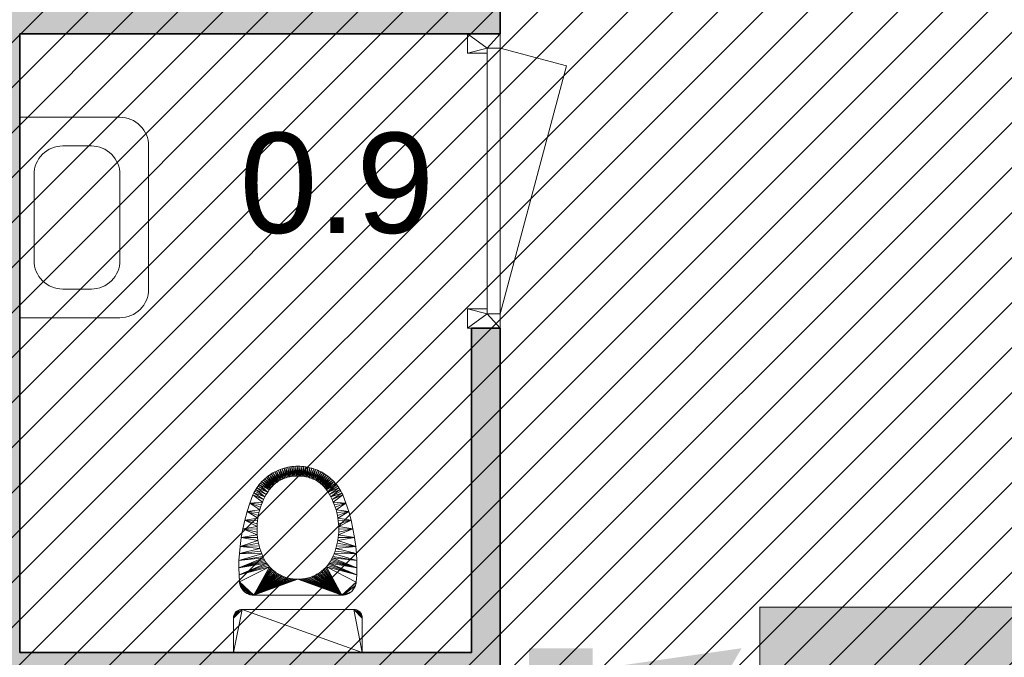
# Model space of a CAD drawing. Header units: millimetres. Extents: x -13022 to 1371524, y -38729 to 632593.
# Tile 12 of 256: x 454340 to 457778, y 577575 to 579801. Entities that reach past the tile are written whole.
import ezdxf

# ---------------------------------------------------------------- set-up
doc = ezdxf.new("R2010")
doc.units = ezdxf.units.MM
doc.header["$LTSCALE"] = 35
for name, color, linetype, lineweight in [('A LIJN 1', 1, 'Continuous', 20), ('A LIJN 2', 2, 'Continuous', 35), ('A LIJN 5', 5, 'Continuous', 13), ('A LIJN 9', 252, 'Continuous', 18), ('A OPMER', 10, 'Continuous', 50), ('Al65----_beveiliging-inst', 92, 'Continuous', 9)]:
    doc.layers.add(name, color=color, linetype=linetype, lineweight=lineweight)
doc.layers.add('Al$8a---_hulplijnen', color=6, linetype='Continuous', plot=False)
doc.styles.add('Arial18', font='arial.ttf', dxfattribs={"height": 0.3499999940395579})

# ---------------------------------------------------------------- blocks, each defined once
blk = doc.blocks.new('wc1')
at = {"layer": 'A LIJN 1', "linetype": 'Continuous'}
mesh = blk.add_polyface(dxfattribs=at)
corners = [(-0.01401017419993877, 0.6495051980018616), (-0.007010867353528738, 0.6499302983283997), (-0.009234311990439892, 0.615458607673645), (-0.07010667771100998, 0.5962308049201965), (-0.0930158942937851, 0.6230137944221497), (-0.08702303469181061, 0.6266548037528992), (-0.04537882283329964, 0.6085883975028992), (-0.06172994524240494, 0.6387125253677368), (-0.05512797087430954, 0.6410757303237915), (-0.06619889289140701, 0.5986909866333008), (-0.08088786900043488, 0.6300504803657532), (-0.09885665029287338, 0.6191335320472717), (-0.07761675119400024, 0.5908586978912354), (-0.08120739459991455, 0.587955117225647), (-0.06219729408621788, 0.6009954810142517), (-0.01384625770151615, 0.6152276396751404), (-0.02098657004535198, 0.6487974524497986), (-0.07462043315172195, 0.6331953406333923), (-0.01844553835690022, 0.614815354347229), (-0.0846809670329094, 0.5849124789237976), (-0.0880320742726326, 0.5817354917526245), (-0.1100439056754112, 0.6106807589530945), (-0.02792864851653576, 0.6478081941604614), (-0.02302502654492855, 0.6142223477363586), (-0.04100377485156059, 0.6100656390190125), (-0.004616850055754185, 0.6155077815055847), (-0.03482505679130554, 0.6465391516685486), (-0.03209627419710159, 0.6124981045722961), (-0.04166451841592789, 0.6449922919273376), (7.75029391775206e-08, 0.6500720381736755), (-1.029152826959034e-06, 0.6153752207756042), (-0.07391460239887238, 0.5936186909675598), (-0.04843584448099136, 0.643170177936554), (-0.06823097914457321, 0.636084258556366), (-0.05393761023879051, 0.6051231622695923), (-0.05810808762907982, 0.603140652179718), (-0.02757762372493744, 0.6134495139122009), (-0.1045357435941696, 0.6150202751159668), (-0.1153721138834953, 0.6061221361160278), (-0.04969232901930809, 0.6069400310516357), (-0.03657396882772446, 0.6113695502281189), (-0.1205116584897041, 0.601351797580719), (-0.0912555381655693, 0.5784290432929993)]
mesh.append_faces([[corners[k] for k in face] for face in [(9, 10, 14), (0, 15, 16), (6, 8, 24), (26, 27, 28), (25, 29, 30), (32, 24, 8), (22, 36, 26), (34, 7, 39), (33, 35, 17), (11, 13, 37), (37, 19, 21)]], dxfattribs={"vtx0": -1, "vtx1": -1})
mesh.append_faces([[corners[k] for k in face] for face in [(3, 4, 5), (6, 7, 8), (9, 5, 10), (11, 12, 13), (22, 18, 23), (11, 31, 12), (33, 34, 35), (26, 36, 27), (25, 1, 29), (37, 13, 19), (22, 23, 36), (0, 2, 15), (32, 40, 24)]], dxfattribs={"vtx0": -1, "vtx2": -1})
mesh.append_faces([[corners[k] for k in face] for face in [(0, 1, 2), (9, 3, 5), (10, 17, 14), (15, 18, 16), (19, 20, 21), (25, 2, 1), (3, 31, 4), (22, 16, 18), (38, 21, 20), (27, 40, 28), (33, 7, 34), (6, 39, 7), (41, 38, 42), (32, 28, 40), (11, 4, 31), (35, 14, 17)]], dxfattribs={"vtx1": -1, "vtx2": -1})
mesh = blk.add_polyface(dxfattribs=at)
corners = [(0.01384626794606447, 0.6152276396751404), (0.02098655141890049, 0.6487974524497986), (0.01844554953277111, 0.614815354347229), (0.03209628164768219, 0.6124981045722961), (0.03482503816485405, 0.6465391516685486), (0.0416644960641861, 0.6449922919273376), (0.07391460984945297, 0.5936186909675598), (0.07010669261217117, 0.5962308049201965), (0.0930158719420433, 0.6230137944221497), (0.04100378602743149, 0.6100656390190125), (0.05512794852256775, 0.6410757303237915), (0.04537883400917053, 0.6085883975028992), (0.1045357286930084, 0.6150202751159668), (0.08468097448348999, 0.5849124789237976), (0.08120740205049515, 0.587955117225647), (0.02792862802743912, 0.6478081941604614), (0.02757763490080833, 0.6134495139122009), (0.08088785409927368, 0.6300504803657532), (0.08702301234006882, 0.6266548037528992), (0.06619890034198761, 0.5986909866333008), (0.009234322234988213, 0.615458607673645), (0.01401015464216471, 0.6495051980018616), (0.02302503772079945, 0.6142223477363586), (0.04969234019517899, 0.6069400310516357), (0.06172992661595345, 0.6387125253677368), (0.004616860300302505, 0.6155077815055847), (7.75029391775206e-08, 0.6500720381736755), (0.007010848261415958, 0.6499302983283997), (0.05393762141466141, 0.6051231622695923), (0.06823095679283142, 0.636084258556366), (0.0880320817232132, 0.5817354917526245), (0.1100438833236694, 0.6106808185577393), (0.03657398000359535, 0.6113695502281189), (0.04843582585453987, 0.6431701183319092), (0.05810809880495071, 0.603140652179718), (-1.029152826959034e-06, 0.6153752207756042), (0.07462041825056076, 0.6331953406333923), (0.1153720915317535, 0.6061221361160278), (0.06219730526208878, 0.6009954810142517), (0.09885662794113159, 0.6191335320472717), (0.1205116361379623, 0.601351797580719), (0.0912555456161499, 0.5784290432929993), (0.07761675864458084, 0.5908586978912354)]
mesh.append_faces([[corners[k] for k in face] for face in [(0, 1, 2), (9, 10, 11), (15, 2, 1), (4, 16, 15), (19, 18, 7), (28, 29, 34), (36, 34, 29), (37, 30, 31), (17, 38, 36), (39, 6, 8), (12, 14, 39), (25, 27, 20)]], dxfattribs={"vtx0": -1, "vtx1": -1})
mesh.append_faces([[corners[k] for k in face] for face in [(3, 4, 5), (12, 13, 14), (15, 16, 22), (25, 26, 27), (28, 24, 29), (7, 18, 8), (15, 22, 2), (32, 5, 33), (39, 42, 6), (20, 27, 21), (39, 14, 42), (36, 38, 34), (9, 33, 10), (0, 21, 1), (17, 19, 38)]], dxfattribs={"vtx0": -1, "vtx2": -1})
mesh.append_faces([[corners[k] for k in face] for face in [(6, 7, 8), (3, 16, 4), (17, 18, 19), (0, 20, 21), (23, 11, 24), (30, 13, 31), (28, 23, 24), (9, 32, 33), (25, 35, 26), (32, 3, 5), (37, 40, 41), (10, 24, 11), (12, 31, 13)]], dxfattribs={"vtx1": -1, "vtx2": -1})
mesh = blk.add_polyface(dxfattribs=at)
corners = [(-0.1305006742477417, 0.5067863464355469), (-0.1333841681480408, 0.4974537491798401), (-0.1678780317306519, 0.5211800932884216), (-0.09434635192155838, 0.5749982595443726), (-0.1254541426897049, 0.5963776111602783), (-0.1205116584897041, 0.601351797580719), (-0.0912555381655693, 0.5784290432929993), (-0.1420059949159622, 0.4494631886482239), (-0.1425512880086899, 0.4397105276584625), (-0.1855933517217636, 0.4616378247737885), (-0.1272404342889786, 0.515994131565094), (-0.1390200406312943, 0.5803145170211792), (-0.1347158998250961, 0.5858502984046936), (-0.1054976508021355, 0.5596367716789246), (-0.1978111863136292, 0.4007294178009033), (-0.1393330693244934, 0.391057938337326), (-0.2018249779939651, 0.3699208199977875), (-0.1236088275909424, 0.525061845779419), (-0.1570032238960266, 0.5502834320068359), (-0.1196118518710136, 0.5339745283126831), (-0.1426999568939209, 0.4299437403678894), (-0.1424517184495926, 0.420179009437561), (-0.1923968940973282, 0.4313229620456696), (-0.097299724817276, 0.5714484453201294), (-0.1153721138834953, 0.6061221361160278), (-0.0880320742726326, 0.5817354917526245), (-0.1418070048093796, 0.4104323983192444), (-0.1397297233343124, 0.4688618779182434), (-0.1410649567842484, 0.4591856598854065), (-0.1538985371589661, 0.5565708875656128), (-0.1152561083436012, 0.542717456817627), (-0.1774147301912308, 0.49161097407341), (-0.1001110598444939, 0.5677852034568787), (-0.1375079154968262, 0.3814620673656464), (-0.1407668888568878, 0.4007200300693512), (-0.1505421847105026, 0.5627276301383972), (-0.1301914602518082, 0.5912076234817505), (-0.143096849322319, 0.5746091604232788), (-0.135886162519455, 0.4880117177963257), (-0.1469396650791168, 0.5687437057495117), (-0.1105487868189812, 0.5512762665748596), (-0.1380024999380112, 0.4784758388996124)]
mesh.append_faces([[corners[k] for k in face] for face in [(3, 5, 6), (0, 2, 10), (14, 15, 16), (17, 18, 19), (2, 1, 31), (29, 19, 18), (34, 14, 26), (35, 30, 29), (7, 9, 28), (11, 13, 37), (38, 31, 1), (20, 22, 8), (39, 30, 35), (27, 31, 41), (36, 32, 12)]], dxfattribs={"vtx0": -1, "vtx1": -1})
mesh.append_faces([[corners[k] for k in face] for face in [(3, 4, 5), (17, 2, 18), (24, 25, 6), (26, 14, 22), (29, 30, 19), (12, 32, 13), (27, 9, 31), (4, 23, 32), (39, 40, 30), (37, 13, 40)]], dxfattribs={"vtx0": -1, "vtx2": -1})
mesh.append_faces([[corners[k] for k in face] for face in [(0, 1, 2), (7, 8, 9), (11, 12, 13), (20, 21, 22), (3, 23, 4), (21, 26, 22), (27, 28, 9), (15, 33, 16), (36, 4, 32), (34, 15, 14), (17, 10, 2), (22, 9, 8), (38, 41, 31), (39, 37, 40)]], dxfattribs={"vtx1": -1, "vtx2": -1})
mesh = blk.add_polyface(dxfattribs=at)
corners = [(0.1774147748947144, 0.4916110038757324), (0.1855933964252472, 0.4616378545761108), (0.1397297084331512, 0.468861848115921), (0.1538985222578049, 0.5565708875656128), (0.1152561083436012, 0.542717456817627), (0.1505421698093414, 0.562727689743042), (0.1196118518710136, 0.5339745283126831), (0.1380024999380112, 0.4784758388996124), (0.1358861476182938, 0.4880117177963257), (0.1393330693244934, 0.391057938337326), (0.1407668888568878, 0.4007200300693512), (0.1978112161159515, 0.4007294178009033), (0.1390200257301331, 0.5803145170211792), (0.1430968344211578, 0.5746091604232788), (0.1054976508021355, 0.5596367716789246), (0.1333841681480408, 0.4974537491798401), (0.1305006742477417, 0.5067863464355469), (0.1678780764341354, 0.5211800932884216), (0.1001110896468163, 0.5677851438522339), (0.1347158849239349, 0.5858502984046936), (0.130191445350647, 0.5912076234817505), (0.1425512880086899, 0.4397104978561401), (0.1420059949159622, 0.4494631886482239), (0.1254541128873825, 0.5963776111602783), (0.0972997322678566, 0.5714484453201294), (0.2018250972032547, 0.3699203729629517), (0.1375079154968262, 0.3814620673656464), (0.1153720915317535, 0.6061221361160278), (0.0912555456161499, 0.5784290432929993), (0.0880320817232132, 0.5817354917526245), (0.1469396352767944, 0.5687437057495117), (0.1105487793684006, 0.5512762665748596), (0.1923969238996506, 0.4313229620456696), (0.1418070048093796, 0.4104323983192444), (0.1424517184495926, 0.420179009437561), (0.1426999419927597, 0.4299437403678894), (0.1272404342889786, 0.5159940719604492), (0.1236088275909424, 0.5250617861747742), (0.1410649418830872, 0.4591856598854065), (0.1570031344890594, 0.5502836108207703), (0.09434635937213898, 0.5749982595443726), (0.1205116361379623, 0.601351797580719)]
mesh.append_faces([[corners[k] for k in face] for face in [(3, 4, 5), (18, 19, 14), (25, 9, 11), (5, 4, 30), (31, 30, 4), (15, 0, 8), (36, 17, 16), (33, 11, 10), (12, 14, 19), (6, 39, 37), (23, 40, 41)]], dxfattribs={"vtx0": -1, "vtx1": -1})
mesh.append_faces([[corners[k] for k in face] for face in [(3, 6, 4), (0, 7, 8), (18, 20, 19), (1, 21, 22), (23, 18, 24), (25, 26, 9), (27, 28, 29), (15, 17, 0), (32, 33, 34), (32, 35, 21), (1, 22, 38), (0, 2, 7), (31, 13, 30), (23, 24, 40), (41, 40, 28), (1, 38, 2), (32, 34, 35)]], dxfattribs={"vtx0": -1, "vtx2": -1})
mesh.append_faces([[corners[k] for k in face] for face in [(0, 1, 2), (9, 10, 11), (12, 13, 14), (15, 16, 17), (32, 11, 33), (31, 14, 13), (36, 37, 17), (3, 39, 6), (39, 17, 37), (23, 20, 18), (1, 32, 21)]], dxfattribs={"vtx1": -1, "vtx2": -1})
mesh = blk.add_polyface(dxfattribs=at)
corners = [(-0.1539929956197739, 0.2000000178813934), (-0.02651894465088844, 0.2581171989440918), (-0.02126264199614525, 0.257208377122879), (-0.0881575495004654, 0.2881376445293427), (-0.08406037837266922, 0.2847218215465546), (-0.07547014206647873, 0.2783988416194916), (-0.07099100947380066, 0.275501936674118), (-0.052019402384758, 0.2657844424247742), (-0.04705122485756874, 0.2638423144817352), (-0.2054221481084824, 0.2706540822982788), (-0.109565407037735, 0.3118279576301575), (-0.1064050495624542, 0.3075306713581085), (-0.04200885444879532, 0.2621018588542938), (-0.03690047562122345, 0.2605659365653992), (-0.06639882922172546, 0.2727877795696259), (-0.09211381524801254, 0.2917157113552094), (-0.03173437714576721, 0.2592369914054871), (-0.1263638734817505, 0.3440555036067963), (-0.2042235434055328, 0.3451782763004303), (-0.1297178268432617, 0.3532295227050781), (-0.1030741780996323, 0.3033641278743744), (-0.09957818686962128, 0.2993351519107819), (-0.2038205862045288, 0.245847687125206), (-0.1226400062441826, 0.3350252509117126), (-0.2056237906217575, 0.3203597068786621), (-0.202458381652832, 0.2377058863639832), (-0.2033080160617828, 0.2417487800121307), (-0.01597400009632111, 0.2565120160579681), (-0.1204033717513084, 0.3301825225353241), (-0.2060235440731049, 0.2955048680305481), (-0.1125501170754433, 0.3162490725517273), (-0.1352944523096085, 0.3719482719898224), (-0.2018249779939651, 0.3699208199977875), (-0.1375079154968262, 0.3814620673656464), (-0.1153543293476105, 0.3207868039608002), (-0.07982895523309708, 0.2814737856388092), (-0.1326963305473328, 0.3625322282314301), (-0.1179734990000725, 0.3254337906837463), (-0.09592275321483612, 0.2954502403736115), (-0.06170106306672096, 0.2702608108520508), (-0.05690532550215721, 0.2679251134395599), (-0.2012778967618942, 0.2337469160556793)]
mesh.append_faces([[corners[k] for k in face] for face in [(22, 25, 26)]], dxfattribs={"vtx0": -1})
mesh.append_faces([[corners[k] for k in face] for face in [(17, 18, 19), (10, 29, 30), (31, 32, 33), (35, 0, 4), (37, 29, 28), (34, 29, 37), (9, 21, 22), (28, 24, 23), (19, 18, 36)]], dxfattribs={"vtx0": -1, "vtx1": -1})
mesh.append_faces([[corners[k] for k in face] for face in [(0, 22, 21)]], dxfattribs={"vtx0": -1, "vtx1": -1, "vtx2": -1})
mesh.append_faces([[corners[k] for k in face] for face in [(0, 1, 2), (0, 3, 4), (0, 5, 6), (0, 7, 8), (9, 10, 11), (0, 12, 13), (0, 6, 14), (0, 15, 3), (0, 13, 16), (9, 20, 21), (0, 2, 27), (17, 24, 18), (28, 29, 24), (0, 21, 38), (0, 16, 1), (0, 8, 12), (0, 14, 39), (0, 39, 40), (22, 41, 25), (9, 11, 20), (0, 40, 7), (0, 38, 15)]], dxfattribs={"vtx0": -1, "vtx2": -1})
mesh.append_faces([[corners[k] for k in face] for face in [(17, 23, 24), (34, 30, 29), (18, 32, 36), (9, 29, 10), (35, 5, 0), (31, 36, 32)]], dxfattribs={"vtx1": -1, "vtx2": -1})
mesh = blk.add_polyface(dxfattribs=at)
corners = [(0.1539930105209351, 0.2000000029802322), (0.03690046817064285, 0.2605659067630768), (0.04200884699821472, 0.2621018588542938), (0.0212626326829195, 0.257208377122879), (0.0265189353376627, 0.2581171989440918), (0.109565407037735, 0.3118279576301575), (0.1125501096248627, 0.3162490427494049), (0.2060235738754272, 0.2955048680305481), (0.2054221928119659, 0.2706541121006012), (0.1064050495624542, 0.3075306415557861), (0.09592275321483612, 0.2954502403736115), (0.09957817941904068, 0.2993351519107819), (0.1263638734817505, 0.3440554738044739), (0.2056238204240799, 0.3203597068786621), (0.122639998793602, 0.335025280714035), (0.04705121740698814, 0.2638423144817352), (0.0520193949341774, 0.2657844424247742), (0.03173436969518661, 0.2592369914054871), (0.1204033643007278, 0.3301825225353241), (0.1153543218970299, 0.3207868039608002), (0.1297178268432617, 0.3532295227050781), (0.1326963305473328, 0.3625322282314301), (0.2042235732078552, 0.3451783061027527), (0.09211381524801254, 0.2917157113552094), (0.0881575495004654, 0.2881376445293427), (0.07982894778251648, 0.2814737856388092), (0.08406037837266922, 0.2847218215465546), (0.1030741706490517, 0.3033641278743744), (0.01597399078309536, 0.2565120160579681), (0.06639882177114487, 0.2727877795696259), (0.07099100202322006, 0.275501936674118), (0.05690531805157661, 0.2679250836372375), (0.06170105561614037, 0.2702608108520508), (0.2038210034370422, 0.2458480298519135), (0.202458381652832, 0.2377058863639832), (0.2012778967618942, 0.2337469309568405), (0.07547013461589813, 0.2783988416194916), (0.2018250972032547, 0.3699203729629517), (0.1352944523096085, 0.3719482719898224), (0.1179734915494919, 0.3254337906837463), (0.1375079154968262, 0.3814620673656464), (0.01066159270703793, 0.2560292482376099), (0.2033080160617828, 0.2417487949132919)]
mesh.append_faces([[corners[k] for k in face] for face in [(5, 8, 9), (12, 13, 14), (23, 0, 24), (39, 7, 19), (9, 8, 27), (18, 7, 39), (25, 0, 36)]], dxfattribs={"vtx0": -1, "vtx1": -1})
mesh.append_faces([[corners[k] for k in face] for face in [(0, 11, 33)]], dxfattribs={"vtx0": -1, "vtx1": -1, "vtx2": -1})
mesh.append_faces([[corners[k] for k in face] for face in [(0, 1, 2), (0, 3, 4), (0, 10, 11), (0, 15, 16), (0, 4, 17), (18, 13, 7), (0, 2, 15), (0, 28, 3), (5, 7, 8), (0, 29, 30), (0, 16, 31), (0, 32, 29), (33, 34, 35), (0, 30, 36), (37, 21, 38), (37, 38, 40), (0, 41, 28), (12, 22, 13), (0, 17, 1), (11, 8, 33), (0, 31, 32)]], dxfattribs={"vtx0": -1, "vtx2": -1})
mesh.append_faces([[corners[k] for k in face] for face in [(42, 34, 33)]], dxfattribs={"vtx1": -1})
mesh.append_faces([[corners[k] for k in face] for face in [(5, 6, 7), (6, 19, 7), (20, 21, 22), (25, 26, 0), (11, 27, 8), (12, 20, 22), (23, 10, 0), (37, 22, 21), (26, 24, 0), (18, 14, 13)]], dxfattribs={"vtx1": -1, "vtx2": -1})
mesh = blk.add_polyface(dxfattribs=at)
corners = [(-0.2042704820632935, 0.1485316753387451), (-0.2106749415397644, 0.1455791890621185), (-0.208619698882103, 0.1467301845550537), (-0.2064804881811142, 0.1477163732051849), (-0.2205791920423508, 0.1356749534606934), (-0.2178121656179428, 0.1394834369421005), (-0.2162131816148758, 0.1412131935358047), (-0.1973537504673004, 0.1499074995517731), (-0.1949999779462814, 0.1499999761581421), (-0.2020033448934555, 0.1491710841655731), (-0.1996930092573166, 0.1496306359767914), (-0.2249075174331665, 0.12235376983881), (-0.2249999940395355, 0.119999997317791), (-0.2249999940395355, 0), (-0.2235316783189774, 0.1292705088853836), (-0.2126335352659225, 0.1442704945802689), (-0.2144834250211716, 0.1428121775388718), (-0.2246306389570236, 0.1246930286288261), (-0.2241710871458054, 0.1270033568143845), (-0.2227163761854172, 0.1314805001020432), (-0.2217301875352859, 0.1336197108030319), (0.2249999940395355, 0), (-0.2192704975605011, 0.1376335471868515), (-0.1539929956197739, 0.2000000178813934), (-0.01597400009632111, 0.2565120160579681), (-0.01066160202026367, 0.2560292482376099), (-0.1997746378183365, 0.2298989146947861), (-0.2012778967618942, 0.2337469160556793), (-0.2038205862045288, 0.245847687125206), (-0.1622201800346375, 0.2006817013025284), (-0.1662635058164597, 0.2015292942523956), (-0.1581206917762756, 0.2001707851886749), (-0.1878485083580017, 0.2132063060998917), (-0.1907704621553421, 0.2161267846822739), (-0.1702230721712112, 0.2027077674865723), (-0.1740718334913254, 0.2042090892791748), (-0.1846954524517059, 0.2105370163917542), (-0.1958429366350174, 0.2226399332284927), (-0.1934413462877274, 0.2192784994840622), (-0.1813328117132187, 0.2081371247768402), (-0.005334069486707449, 0.2557608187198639), (-0.1979588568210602, 0.2261881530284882), (-0.1777835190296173, 0.2060229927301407), (3.841635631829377e-08, 0.255707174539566)]
mesh.append_faces([[corners[k] for k in face] for face in [(0, 2, 3), (15, 6, 16)]], dxfattribs={"vtx0": -1})
mesh.append_faces([[corners[k] for k in face] for face in [(11, 8, 12), (14, 11, 18), (19, 4, 14), (37, 28, 38), (26, 28, 41)]], dxfattribs={"vtx0": -1, "vtx1": -1})
mesh.append_faces([[corners[k] for k in face] for face in [(0, 8, 11), (14, 0, 11), (15, 14, 4), (14, 1, 0), (15, 4, 6), (28, 31, 30), (28, 35, 39), (28, 30, 35)]], dxfattribs={"vtx0": -1, "vtx1": -1, "vtx2": -1})
mesh.append_faces([[corners[k] for k in face] for face in [(0, 1, 2), (4, 5, 6), (0, 7, 8), (8, 13, 12), (0, 10, 7), (8, 21, 13), (23, 24, 25), (28, 32, 33), (28, 36, 32), (28, 39, 36), (23, 25, 40), (23, 40, 43), (28, 33, 38)]], dxfattribs={"vtx0": -1, "vtx2": -1})
mesh.append_faces([[corners[k] for k in face] for face in [(29, 30, 31), (34, 35, 30), (42, 39, 35)]], dxfattribs={"vtx1": -1})
mesh.append_faces([[corners[k] for k in face] for face in [(15, 1, 14), (26, 27, 28), (23, 31, 28), (37, 41, 28)]], dxfattribs={"vtx1": -1, "vtx2": -1})
mesh.append_faces([[corners[k] for k in face] for face in [(0, 9, 10), (11, 17, 18), (19, 20, 4), (4, 22, 5)]], dxfattribs={"vtx2": -1})
mesh = blk.add_polyface(dxfattribs=at)
corners = [(0.2192705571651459, 0.1376335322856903), (0.2144834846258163, 0.1428121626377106), (0.2162132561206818, 0.1412131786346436), (0.2205792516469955, 0.1356749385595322), (0.2217302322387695, 0.1336196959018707), (0.1996930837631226, 0.1496306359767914), (0.1950000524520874, 0.1499999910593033), (0.1973538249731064, 0.1499075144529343), (0.2246306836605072, 0.1246930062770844), (0.2227164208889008, 0.131480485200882), (0.2241711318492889, 0.1270033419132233), (0.2042705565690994, 0.1485316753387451), (0.2250000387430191, 0.1199999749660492), (0.2249999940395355, 0), (-0.1949999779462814, 0.1499999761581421), (0.2106750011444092, 0.1455791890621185), (0.2126336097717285, 0.1442704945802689), (0.2235317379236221, 0.1292704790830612), (0.2249075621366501, 0.1223537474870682), (0.2020034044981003, 0.1491710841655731), (0.206480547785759, 0.1477163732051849), (0.2086197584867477, 0.1467301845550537), (0.2178122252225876, 0.1394834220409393), (0.1979588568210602, 0.2261881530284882), (0.2012778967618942, 0.2337469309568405), (0.1997746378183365, 0.2298989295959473), (0.1662635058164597, 0.2015292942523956), (0.1622201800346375, 0.2006817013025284), (0.1581206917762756, 0.2001707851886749), (0.1777835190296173, 0.2060230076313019), (0.1878485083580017, 0.2132063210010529), (0.1740718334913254, 0.2042090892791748), (0.1702230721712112, 0.2027077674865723), (0.1539930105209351, 0.2000000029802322), (0.2038210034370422, 0.2458480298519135), (0.1934413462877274, 0.2192784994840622), (-0.1539929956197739, 0.2000000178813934), (3.841635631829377e-08, 0.255707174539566), (0.005334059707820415, 0.2557608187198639), (0.01066159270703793, 0.2560292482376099), (0.1846954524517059, 0.2105370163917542), (0.1907704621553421, 0.2161267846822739), (0.1813328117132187, 0.2081371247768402), (0.1958429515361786, 0.2226399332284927)]
mesh.append_faces([[corners[k] for k in face] for face in [(5, 6, 7), (10, 9, 17), (15, 20, 21), (23, 24, 25), (26, 31, 32)]], dxfattribs={"vtx0": -1})
mesh.append_faces([[corners[k] for k in face] for face in [(8, 9, 10), (33, 34, 28), (36, 37, 33), (40, 29, 30)]], dxfattribs={"vtx0": -1, "vtx1": -1})
mesh.append_faces([[corners[k] for k in face] for face in [(8, 11, 4), (0, 4, 1), (8, 12, 6), (15, 1, 11), (8, 6, 11), (4, 11, 1), (5, 11, 6), (26, 28, 29), (28, 24, 30), (23, 35, 30), (28, 34, 24), (23, 30, 24), (28, 30, 29)]], dxfattribs={"vtx0": -1, "vtx1": -1, "vtx2": -1})
mesh.append_faces([[corners[k] for k in face] for face in [(0, 1, 2), (8, 4, 9), (6, 12, 13), (15, 11, 20), (33, 38, 39), (33, 37, 38), (26, 29, 31)]], dxfattribs={"vtx0": -1, "vtx2": -1})
mesh.append_faces([[corners[k] for k in face] for face in [(42, 29, 40)]], dxfattribs={"vtx1": -1})
mesh.append_faces([[corners[k] for k in face] for face in [(14, 6, 13)]], dxfattribs={"vtx1": -1, "vtx2": -1})
mesh.append_faces([[corners[k] for k in face] for face in [(0, 3, 4), (15, 16, 1), (8, 18, 12), (5, 19, 11), (2, 22, 0), (26, 27, 28), (35, 41, 30), (23, 43, 35)]], dxfattribs={"vtx2": -1})
blk = doc.blocks.new('wast2')
at = {"layer": 'A LIJN 1', "linetype": 'Continuous'}
for p, q in [((-0.2499996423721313, 0.4499995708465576), (0.2500005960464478, 0.4499995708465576)), ((-0.3499995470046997, -4.76837158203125e-07), (-0.3499995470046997, 0.3499996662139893)), ((0.1500004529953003, 0.3499996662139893), (-0.1499994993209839, 0.3499996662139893)), ((0.3500005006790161, 0.3499996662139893), (0.3500005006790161, -4.76837158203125e-07)), ((-0.2499996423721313, 0.2499992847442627), (-0.2499996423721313, 0.1499996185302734)), ((0.2500005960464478, 0.1499996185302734), (0.2500005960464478, 0.2499992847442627)), ((-0.1499994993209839, 0.04999947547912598), (0.1500004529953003, 0.04999947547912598)), ((0.3500000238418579, 0), (-0.3500000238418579, 0))]:
    blk.add_line(p, q, dxfattribs=at)
for centre, start, end in [((-0.2499996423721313, 0.3499996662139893), 90, 180.0000025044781), ((0.2500005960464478, 0.3499996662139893), 360, 90.00000250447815), ((-0.1499994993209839, 0.2499992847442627), 89.99999999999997, 180.0000025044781), ((0.1500004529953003, 0.2499992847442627), 360, 90.00000250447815), ((-0.1499994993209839, 0.1499996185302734), 180, 270.0000025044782), ((0.1500004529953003, 0.1499996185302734), 270, 2.504478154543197e-06)]:
    blk.add_arc(centre, 0.1000000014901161, start, end, dxfattribs=at)
blk = doc.blocks.new('Signaalgever (akoestisch)')
at = {"layer": 'Al65----_beveiliging-inst', "color": 10, "linetype": 'Continuous'}
for points in [[(3.712956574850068, 0), (3.712956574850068, 3.712956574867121), (0, 0), (0, 3.712956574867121)], [(10.23284543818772, 0), (12.37652191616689, 3.712956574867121), (3.712956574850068, 1.237652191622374), (3.712956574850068, 2.475304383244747)]]:
    blk.add_solid(points, dxfattribs=at)
blk = doc.blocks.new('Vluchtrichting rechtdoor of naar beneden')
at = {"layer": 'Al65----_beveiliging-inst', "linetype": 'Continuous', "true_color": 0xffffff}
h = blk.add_hatch(color=7, dxfattribs=at)
edge = h.paths.add_edge_path()
edge.add_arc((-2.144871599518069, 5.962014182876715), 0.7575082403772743, 92.12804183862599, 178.1854773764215)
edge.add_arc((-2.162808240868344, 5.987162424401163), 0.7391926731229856, 180.0901010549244, 191.5625830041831)
edge.add_line((-2.887000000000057, 5.838999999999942), (-4.652000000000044, 5.838999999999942))
edge.add_line((-4.652000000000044, 5.838999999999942), (-5.698000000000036, 4.786999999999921))
edge.add_line((-5.698000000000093, 4.787000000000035), (-5.285000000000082, 4.372000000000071))
edge.add_line((-5.285000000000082, 4.371999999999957), (-4.410000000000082, 5.252999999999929))
edge.add_line((-4.410000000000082, 5.252999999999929), (-3.544000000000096, 5.252999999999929))
edge.add_line((-3.544000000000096, 5.252999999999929), (-5.5270000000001, 3.346000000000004))
edge.add_line((-5.527000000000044, 3.346000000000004), (-6.694000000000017, 3.346000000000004))
edge.add_line((-6.69399999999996, 3.346000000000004), (-6.69399999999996, 2.613000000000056))
edge.add_line((-6.69399999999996, 2.613000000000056), (-4.495999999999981, 2.613000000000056))
edge.add_line((-4.496000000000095, 2.613000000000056), (-4.136000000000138, 2.974000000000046))
edge.add_line((-4.136000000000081, 2.973999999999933), (-3.19300000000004, 2.02599999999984))
edge.add_line((-3.192999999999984, 2.025999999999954), (-3.192999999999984, 0.8519999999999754))
edge.add_line((-3.192999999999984, 0.8519999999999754), (-2.463999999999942, 0.8519999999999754))
edge.add_line((-2.463999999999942, 0.8519999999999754), (-2.463999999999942, 2.329999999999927))
edge.add_line((-2.463999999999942, 2.329999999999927), (-3.620999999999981, 3.492999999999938))
edge.add_line((-3.621000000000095, 3.492999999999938), (-3.192000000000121, 3.923000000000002))
edge.add_line((-3.192000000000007, 3.923000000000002), (-2.427999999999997, 3.153999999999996))
edge.add_line((-2.428000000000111, 3.153999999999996), (-2.033000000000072, 3.551999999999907))
edge.add_line((-2.033000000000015, 3.551999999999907), (-2.797000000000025, 4.320999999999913))
edge.add_line((-2.797000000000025, 4.320999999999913), (-2.317000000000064, 4.802999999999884))
edge.add_line((-2.317000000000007, 4.802999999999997), (-2.317000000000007, 5.267000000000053))
edge.add_line((-2.317000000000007, 5.267000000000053), (-2.173000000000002, 5.253000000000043))
edge.add_arc((-2.201310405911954, 6.011200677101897), 0.7587290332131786, 272.1383699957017, 358.096608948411)
edge.add_arc((-2.20364048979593, 5.95847877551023), 0.7611382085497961, 2.072151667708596, 87.69286938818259)
for points in [[(3.807999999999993, 1.105999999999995), (6.432999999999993, 1.105999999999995), (6.432999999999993, 6.344000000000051), (3.807999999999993, 6.344000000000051)], [(1.180499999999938, 2.889000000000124), (1.180499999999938, 5.804000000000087), (0.5774999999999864, 5.804000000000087), (0.5774999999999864, 2.889000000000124), (-0.5710000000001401, 2.889000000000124), (0.8789999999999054, 1.421000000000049), (2.333999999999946, 2.889000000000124)]]:
    blk.add_hatch(color=7, dxfattribs=at).paths.add_polyline_path(points)
at = {"layer": 'Al65----_beveiliging-inst', "color": 7, "true_color": 0xffffff, "const_width": 0.05}
blk.add_lwpolyline([(-7.5, 0), (7.5, 0), (7.5, 7.5), (-7.5, 7.5)], close=True, dxfattribs=at)
at = {"layer": 'Al65----_beveiliging-inst', "color": 255}
blk.add_point((3.75, 3.749999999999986), dxfattribs=at)
at = {"layer": 'Al65----_beveiliging-inst', "color": 7, "true_color": 0xffffff}
blk.add_solid([(-7.5, 0), (7.5, 0), (-7.5, 7.5), (7.5, 7.5)], dxfattribs=at)
at = {"layer": 'Al65----_beveiliging-inst', "color": 92}
blk.add_solid([(-7.25, 0.25), (7.25, 0.25), (-7.25, 7.25), (7.25, 7.25)], dxfattribs=at)

msp = doc.modelspace()

# ---------------------------------------------------------------- hatches: boundary and pattern name
at = {"layer": 'A LIJN 9', "ltscale": 0.1}
h = msp.add_hatch(dxfattribs=at)
h.set_pattern_fill('ANSI31', color=256, scale=35)
h.set_pattern_definition([(45, (0, 0), (-78.57724105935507, 78.57724105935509), [])])
h.paths.add_polyline_path([(444741.5309673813, 570000.481504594), (445305.608771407, 576950.4883781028), (447882.6779292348, 576741.3206340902), (447954.3211249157, 577553.510412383), (447948.4744048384, 584420.8231453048), (452689.5558912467, 584420.826565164), (453132.9935407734, 586074.793012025), (457663.5888034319, 586074.793012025), (457663.5964131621, 586207.3497895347), (458763.5986751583, 586207.3497895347), (458763.5986751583, 580393.3547977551), (458988.597143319, 580393.3547977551), (458988.597143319, 576496.9665783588), (462476.5121048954, 576204.6113018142), (462711.3982713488, 579224.7404281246), (477094.6641207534, 578057.3631082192), (476853.4555573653, 575069.9946546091), (477168.3107834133, 575044.4285407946), (477176.5545046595, 575145.9527198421), (477719.5356128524, 575101.8479034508), (477711.4284551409, 575002.0394507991), (477863.1389594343, 574989.7256139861), (477863.1389594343, 570000.4815045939)])
h = msp.add_hatch(color=256, dxfattribs=at)
h.dxf.hatch_style = 1
h.paths.add_polyline_path([(455300.2999580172, 584420.8326880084), (451434.6689379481, 584420.823622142), (451434.6651232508, 584270.8278242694), (454190.7698284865, 584270.8340231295), (454190.4023683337, 581460.3570703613), (451981.6164082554, 581459.6570674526), (451981.4943379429, 581909.6444729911), (451881.4882344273, 581909.6158627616), (451881.6560781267, 581359.6433405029), (454190.390924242, 581360.3605047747), (454190.192557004, 579851.4942245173), (451882.1138447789, 579850.7398728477), (451882.144362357, 579750.739491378), (454190.1811129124, 579751.4967112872), (454189.8683077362, 577351.4446858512), (454339.8622012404, 577351.4256183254), (454339.8812747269, 577492.3557896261), (455917.9680949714, 577492.1517023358), (455918.0482036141, 577210.379100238), (456018.0543041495, 577210.407704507), (456017.6270580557, 578724.597388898), (455917.6209545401, 578724.5697383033), (455917.9413920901, 577592.1520793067), (454339.8927188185, 577592.3542622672), (454340.1750093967, 579751.5396265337), (456017.3371380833, 579752.0679537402), (456017.3066234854, 579852.0683411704), (454340.1864534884, 579851.5371457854), (454340.3237825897, 580879.6762347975), (456017.0167064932, 580879.5369927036), (456017.0319652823, 580979.5345131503), (454340.3352266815, 580979.6727959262), (454340.4687381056, 582006.8639404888), (456016.711530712, 582006.717068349), (456016.711530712, 582106.7145887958), (454340.4801821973, 582106.8614539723), (454340.617511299, 583134.0661822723), (456016.3758373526, 583133.9574698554), (456016.3910961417, 583233.9549783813), (454340.6289553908, 583234.0789617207), (454340.763713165, 584270.8340231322), (455265.0592377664, 584270.8358604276), (455300.2931415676, 584306.0697672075), (455300.2808815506, 584336.2002913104)])

# ---------------------------------------------------------------- linework, layer by layer
at = {"layer": 'A LIJN 2'}
for p, q in [((456017.3371380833, 579752.0679537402, -17276054.38232422), (456017.3066234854, 579852.0683411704, -17276054.38232422)), ((454339.8927188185, 577592.3542622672, -17276054.38232422), (454340.1750093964, 579751.5396241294, -17276054.38232422)), ((454340.1673770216, 579751.5396241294, -17276054.38232422), (456017.3371380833, 579752.0679537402, -17276054.38232422)), ((456017.6270580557, 578724.597388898, -17276054.38232422), (455917.6209545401, 578724.5697383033, -17276054.38232422)), ((455917.9413920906, 577592.1520773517, -17276054.38232422), (455917.6209545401, 578724.5697383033, -17276054.38232422)), ((456017.6270580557, 578724.597388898, -17276054.38232422), (456018.0543041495, 577210.407704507, -17276054.38232422)), ((454339.8927188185, 577592.3542622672, -17276054.38232422), (455917.9566508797, 577592.1520773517, -17276054.38232422))]:
    msp.add_line(p, q, dxfattribs=at)
at = {"layer": 'A LIJN 5', "linetype": 'Continuous'}
for p, q in [((455972.3389750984, 579685.0694779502, -17276054.38232422), (455972.2474193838, 578791.5844325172, -17276054.38232422)), ((456017.2455883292, 578774.5985333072, -17276054.38232422), (456017.3218822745, 579702.0696763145, -17276054.38232422)), ((456017.3371380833, 579702.0687226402, -17276054.38232422), (456249.1944349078, 579639.9110976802, -17276054.38232422)), ((456249.1944349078, 579639.9110976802, -17276054.38232422), (456017.2455883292, 578774.5832804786, -17276054.38232422))]:
    msp.add_line(p, q, dxfattribs=at)

# ---------------------------------------------------------------- block references
at = {"ltscale": 0.1, "xscale": 60, "yscale": 60, "zscale": 60}
msp.add_blockref('Signaalgever (akoestisch)', (456117.9841107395, 577384.0875132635), dxfattribs=at)
at = {"layer": 'A OPMER', "ltscale": 0.1, "xscale": 60, "yscale": 60, "zscale": 60, "rotation": 180}
msp.add_blockref('Vluchtrichting rechtdoor of naar beneden', (457374.4856783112, 577750.2088072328), dxfattribs=at)
at = {"layer": 'Al$8a---_hulplijnen', "linetype": 'Continuous', "zscale": 100000}
for name, p, xscale, yscale, rotation in [('wast2', (454340.0910860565, 579110.7048277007, -17276054.38232422), 999.9999851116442, 999.9999851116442, 269.9929998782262), ('wc1', (455311.1756569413, 577592.2302846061, -17276054.38232422), 999.999987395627, 999.999987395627, 359.9920001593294)]:
    msp.add_blockref(name, p, dxfattribs=dict(at, xscale=xscale, yscale=yscale, rotation=rotation))

# ---------------------------------------------------------------- texts
at = {"layer": 'A LIJN 1', "color": 1, "linetype": 'ByBlock', "style": 'Arial18', "oblique": 359.9999999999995}
msp.add_text('0.9', height=349.9999862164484, rotation=2.049056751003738e-05, dxfattribs=at).set_placement((455107.6463049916, 579056.8354610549))

# ---------------------------------------------------------------- meshes
at = {"layer": 'A LIJN 5', "linetype": 'Continuous'}
mesh = msp.add_polyface(dxfattribs=at)
corners = [(455972.3389750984, 579702.077305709, -17276054.38232422), (456017.3218822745, 579702.0696763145, -17276054.38232422), (456017.3371380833, 579752.0679537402, -17276054.38232422), (455903.3387309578, 579685.0818757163, -17276054.38232422), (455972.3389750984, 579685.0694779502, -17276054.38232422), (455903.3387309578, 579752.0736757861, -17276054.38232422)]
mesh.append_faces([[corners[k] for k in face] for face in [(0, 3, 4)]], dxfattribs={"vtx0": -1})
mesh.append_faces([[corners[k] for k in face] for face in [(0, 2, 5), (0, 5, 3)]], dxfattribs={"vtx0": -1, "vtx2": -1})
mesh.append_faces([[corners[k] for k in face] for face in [(0, 1, 2)]], dxfattribs={"vtx2": -1})
mesh = msp.add_polyface(dxfattribs=at)
corners = [(455972.2474193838, 578774.5909098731, -17276054.38232422), (456017.6270580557, 578724.5983485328, -17276054.38232422), (455903.2319194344, 578724.5592478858, -17276054.38232422), (455903.2471782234, 578791.5663127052, -17276054.38232422), (456017.2455883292, 578774.5985333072, -17276054.38232422), (455972.2474193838, 578791.5844325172, -17276054.38232422)]
mesh.append_faces([[corners[k] for k in face] for face in [(0, 1, 2)]], dxfattribs={"vtx0": -1, "vtx2": -1})
mesh.append_faces([[corners[k] for k in face] for face in [(5, 0, 3)]], dxfattribs={"vtx1": -1})
mesh.append_faces([[corners[k] for k in face] for face in [(2, 3, 0)]], dxfattribs={"vtx1": -1, "vtx2": -1})
mesh.append_faces([[corners[k] for k in face] for face in [(0, 4, 1)]], dxfattribs={"vtx2": -1})

doc.saveas('drawing.dxf')
